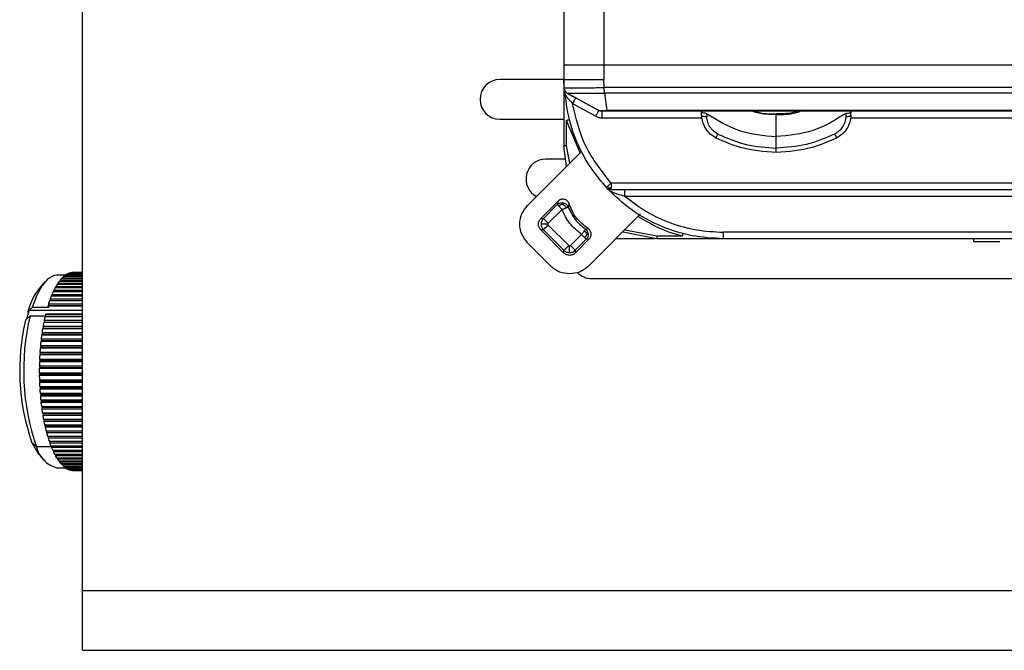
# Model space of a CAD drawing. Header units: millimetres. Extents: x -160 to 150, y -264 to -131.
# Tile 1 of 7: x -160 to -86, y -245 to -197. Entities that reach past the tile are written whole.
import ezdxf

# ---------------------------------------------------------------- set-up
doc = ezdxf.new("R2010")
doc.units = ezdxf.units.MM

msp = doc.modelspace()

# ---------------------------------------------------------------- linework, layer by layer
at = {"color": 7, "linetype": 'Continuous', "lineweight": 25}
for p, q in [((-155.333, -244.959), (-155.333, -149.959)), ((-119.04, -187.959), (-119.04, -206.959)), ((-116.04, -192.933), (-116.04, -201.959)), ((-116.041, -200.859), (-42.335, -200.859)), ((-119.04, -201.959), (-123.869, -201.959)), ((-119.023, -202.594), (-119.04, -201.959)), ((-116.019, -202.576), (-116.04, -201.959)), ((-42.335, -202.576), (-116.019, -202.576)), ((-116.41, -204.297), (-118.765, -203.006)), ((-118.765, -203.006), (-118.765, -203.006)), ((-118.157, -203.339), (-116.41, -204.297)), ((-42.335, -203.005), (-115.974, -203.005)), ((-115.789, -204.288), (-115.974, -203.005)), ((-118.397, -203.773), (-116.65, -204.732)), ((-116.41, -204.297), (-116.41, -204.297)), ((-30.525, -204.359), (-115.771, -204.359)), ((-108.665, -204.66), (-108.674, -204.397)), ((-108.289, -204.512), (-108.277, -204.776)), ((-103.04, -204.559), (-103.04, -204.609)), ((-97.791, -204.512), (-97.803, -204.776)), ((-97.415, -204.66), (-97.406, -204.397)), ((-123.869, -204.959), (-119.04, -204.959)), ((-118.84, -206.963), (-118.84, -205.054)), ((-117.816, -207.48), (-118.84, -205.054)), ((-116.17, -204.855), (-108.631, -204.855)), ((-97.448, -204.855), (-83.741, -204.855)), ((-103.04, -207.124), (-103.04, -206.261)), ((-118.85, -208.514), (-119.04, -206.959)), ((-118.602, -208.265), (-118.84, -206.963)), ((-121.78, -211.444), (-117.722, -207.385)), ((-118.918, -207.959), (-120.405, -207.959)), ((-30.505, -209.763), (-115.491, -209.763)), ((-115.491, -210.259), (-30.505, -210.259)), ((-114.455, -210.754), (-32.037, -210.754)), ((-119.482, -211.126), (-120.79, -212.434)), ((-120.587, -212.434), (-119.543, -211.39)), ((-119.482, -211.126), (-119.543, -211.39)), ((-118.651, -211.331), (-118.722, -211.568)), ((-119.19, -211.744), (-120.234, -212.787)), ((-113.261, -212.082), (-117.202, -216.023)), ((-120.79, -212.434), (-120.587, -212.434)), ((-120.234, -212.929), (-118.686, -214.476)), ((-112.722, -212.705), (-113.465, -212.286)), ((-120.79, -213.282), (-119.04, -215.033)), ((-120.587, -213.282), (-120.79, -213.282)), ((-119.04, -214.829), (-120.587, -213.282)), ((-118.545, -214.476), (-117.712, -213.643)), ((-117.427, -213.232), (-117.219, -213.197)), ((-112.04, -213.959), (-114.574, -213.469)), ((-112.04, -213.763), (-114.46, -213.317)), ((-42.335, -213.464), (-107.04, -213.464)), ((-120.03, -216.023), (-121.78, -214.272)), ((-118.192, -215.033), (-117.133, -213.974)), ((-117.359, -213.997), (-118.192, -214.829)), ((-117.359, -213.997), (-117.133, -213.974)), ((-112.215, -213.959), (-115.138, -213.959)), ((-110.112, -213.763), (-112.04, -213.763)), ((-42.335, -213.959), (-112.04, -213.959)), ((-88.171, -213.949), (-88.171, -214.199)), ((-119.04, -215.033), (-119.04, -214.829)), ((-118.192, -214.829), (-118.192, -215.033)), ((-156.629, -216.707), (-157.264, -216.707)), ((-155.333, -216.68), (-156.588, -216.68)), ((-156.518, -216.638), (-156.528, -216.68)), ((-156.518, -216.638), (-155.333, -216.638)), ((-155.333, -216.586), (-156.413, -216.586)), ((-156.342, -216.559), (-156.349, -216.586)), ((-156.342, -216.559), (-155.333, -216.559)), ((-155.333, -216.529), (-156.236, -216.529)), ((-156.165, -216.516), (-156.169, -216.529)), ((-156.165, -216.516), (-155.333, -216.516)), ((-155.333, -216.507), (-156.059, -216.507)), ((-158.166, -217.204), (-158.574, -217.67)), ((-155.333, -217.402), (-157.253, -217.402)), ((-157.19, -217.305), (-157.2, -217.402)), ((-157.19, -217.305), (-155.333, -217.305)), ((-155.333, -217.171), (-157.094, -217.171)), ((-157.028, -217.087), (-157.039, -217.171)), ((-157.028, -217.087), (-155.333, -217.087)), ((-155.333, -216.973), (-156.929, -216.973)), ((-156.862, -216.903), (-156.873, -216.973)), ((-156.862, -216.903), (-155.333, -216.903)), ((-155.333, -216.809), (-156.76, -216.809)), ((-156.692, -216.753), (-156.702, -216.809)), ((-156.692, -216.753), (-155.333, -216.753)), ((-116.941, -216.959), (-81.941, -216.959)), ((-157.638, -218.148), (-157.642, -218.281)), ((-157.638, -218.148), (-155.333, -218.148)), ((-155.333, -217.958), (-157.553, -217.958)), ((-157.495, -217.837), (-157.502, -217.958)), ((-157.495, -217.837), (-155.333, -217.837)), ((-155.333, -217.665), (-157.406, -217.665)), ((-157.346, -217.555), (-157.354, -217.665)), ((-157.346, -217.555), (-155.333, -217.555)), ((-157.899, -218.853), (-155.333, -218.853)), ((-157.899, -218.853), (-157.896, -219.001)), ((-155.333, -218.631), (-157.824, -218.631)), ((-157.772, -218.487), (-157.774, -218.631)), ((-157.772, -218.487), (-155.333, -218.487)), ((-155.333, -218.281), (-157.693, -218.281)), ((-159.519, -219.998), (-159.349, -219.372)), ((-159.403, -219.572), (-159.454, -219.455)), ((-159.349, -219.372), (-159.353, -219.362)), ((-159.353, -219.362), (-159.353, -219.362)), ((-155.333, -219.372), (-159.349, -219.372)), ((-157.897, -219.144), (-159.118, -219.144)), ((-158.121, -219.646), (-158.123, -219.658)), ((-158.123, -219.658), (-155.333, -219.658)), ((-158.123, -219.658), (-158.114, -219.804)), ((-155.333, -219.646), (-158.121, -219.646)), ((-157.947, -219.008), (-157.95, -219.02)), ((-157.95, -219.02), (-155.333, -219.02)), ((-157.95, -219.02), (-157.897, -219.144)), ((-157.896, -219.001), (-157.947, -219.008)), ((-155.333, -219.008), (-157.947, -219.008)), ((-157.896, -219.001), (-155.333, -219.001)), ((-159.624, -220.082), (-159.534, -219.998)), ((-159.534, -219.999), (-159.288, -219.771)), ((-159.288, -219.771), (-158.116, -219.771)), ((-158.208, -220.236), (-158.257, -220.273)), ((-155.333, -220.273), (-158.257, -220.273)), ((-158.221, -220.093), (-155.333, -220.093)), ((-158.221, -220.093), (-158.208, -220.236)), ((-158.208, -220.236), (-155.333, -220.236)), ((-158.114, -219.804), (-158.164, -219.831)), ((-155.333, -219.831), (-158.164, -219.831)), ((-158.114, -219.804), (-155.333, -219.804)), ((-158.364, -221.154), (-158.411, -221.211)), ((-158.384, -221.017), (-155.333, -221.017)), ((-158.384, -221.017), (-158.364, -221.154)), ((-158.364, -221.154), (-155.333, -221.154)), ((-158.292, -220.687), (-158.34, -220.734)), ((-155.333, -220.734), (-158.34, -220.734)), ((-158.308, -220.547), (-155.333, -220.547)), ((-158.308, -220.547), (-158.292, -220.687)), ((-158.292, -220.687), (-155.333, -220.687)), ((-158.425, -221.634), (-158.471, -221.7)), ((-155.333, -221.7), (-158.471, -221.7)), ((-158.448, -221.502), (-155.333, -221.502)), ((-158.448, -221.502), (-158.425, -221.634)), ((-158.425, -221.634), (-155.333, -221.634)), ((-155.333, -221.211), (-158.411, -221.211)), ((-158.513, -222.627), (-158.554, -222.71)), ((-158.542, -222.505), (-155.333, -222.505)), ((-158.542, -222.505), (-158.513, -222.627)), ((-158.475, -222.126), (-158.519, -222.201)), ((-155.333, -222.201), (-158.519, -222.201)), ((-158.513, -222.627), (-155.333, -222.627)), ((-158.501, -221.999), (-155.333, -221.999)), ((-158.501, -221.999), (-158.475, -222.126)), ((-158.475, -222.126), (-155.333, -222.126)), ((-158.539, -223.134), (-158.578, -223.226)), ((-155.333, -223.226), (-158.578, -223.226)), ((-158.57, -223.018), (-155.333, -223.018)), ((-158.57, -223.018), (-158.539, -223.134)), ((-155.333, -222.71), (-158.554, -222.71)), ((-158.539, -223.134), (-155.333, -223.134)), ((-158.59, -224.056), (-155.333, -224.056)), ((-158.59, -224.056), (-158.553, -224.157)), ((-158.552, -223.645), (-158.589, -223.745)), ((-155.333, -223.745), (-158.589, -223.745)), ((-158.586, -223.536), (-155.333, -223.536)), ((-158.586, -223.536), (-158.552, -223.645)), ((-158.552, -223.645), (-155.333, -223.645)), ((-158.553, -224.157), (-158.588, -224.265)), ((-155.333, -224.265), (-158.588, -224.265)), ((-158.582, -224.575), (-155.333, -224.575)), ((-158.582, -224.575), (-158.543, -224.669)), ((-158.543, -224.669), (-158.575, -224.783)), ((-155.333, -224.783), (-158.575, -224.783)), ((-158.553, -224.157), (-155.333, -224.157)), ((-158.543, -224.669), (-155.333, -224.669)), ((-158.561, -225.092), (-155.333, -225.092)), ((-158.561, -225.092), (-158.52, -225.177)), ((-158.52, -225.177), (-158.549, -225.298)), ((-155.333, -225.298), (-158.549, -225.298)), ((-158.527, -225.603), (-155.333, -225.603)), ((-158.527, -225.603), (-158.484, -225.68)), ((-158.52, -225.177), (-155.333, -225.177)), ((-158.484, -225.68), (-158.511, -225.806)), ((-155.333, -225.806), (-158.511, -225.806)), ((-158.484, -225.68), (-155.333, -225.68)), ((-158.482, -226.105), (-155.333, -226.105)), ((-158.482, -226.105), (-158.437, -226.173)), ((-158.437, -226.173), (-158.461, -226.305)), ((-155.333, -226.305), (-158.461, -226.305)), ((-158.437, -226.173), (-155.333, -226.173)), ((-158.425, -226.598), (-155.333, -226.598)), ((-158.425, -226.598), (-158.379, -226.657)), ((-158.379, -226.657), (-158.399, -226.792)), ((-155.333, -226.792), (-158.399, -226.792)), ((-158.379, -226.657), (-155.333, -226.657)), ((-158.356, -227.077), (-155.333, -227.077)), ((-158.356, -227.077), (-158.309, -227.126)), ((-158.309, -227.126), (-158.325, -227.266)), ((-155.333, -227.266), (-158.325, -227.266)), ((-158.309, -227.126), (-155.333, -227.126)), ((-158.276, -227.542), (-155.333, -227.542)), ((-158.276, -227.542), (-158.227, -227.581)), ((-158.227, -227.581), (-158.241, -227.723)), ((-155.333, -227.723), (-158.241, -227.723)), ((-158.227, -227.581), (-155.333, -227.581)), ((-158.185, -227.988), (-155.333, -227.988)), ((-158.185, -227.988), (-158.136, -228.018)), ((-158.136, -228.018), (-158.146, -228.163)), ((-155.333, -228.163), (-158.146, -228.163)), ((-158.136, -228.018), (-155.333, -228.018)), ((-158.084, -228.416), (-155.333, -228.416)), ((-158.084, -228.416), (-158.034, -228.435)), ((-158.034, -228.435), (-158.04, -228.581)), ((-155.333, -228.581), (-158.04, -228.581)), ((-158.034, -228.435), (-155.333, -228.435)), ((-159.169, -229.244), (-158.805, -229.636)), ((-157.972, -228.821), (-155.333, -228.821)), ((-157.972, -228.821), (-157.922, -228.83)), ((-157.922, -228.83), (-157.925, -228.977)), ((-155.333, -228.977), (-157.925, -228.977)), ((-157.922, -228.83), (-155.333, -228.83)), ((-157.852, -229.203), (-155.333, -229.203)), ((-157.801, -229.203), (-157.801, -229.349)), ((-157.669, -229.636), (-158.805, -229.636)), ((-155.333, -229.349), (-157.801, -229.349)), ((-157.722, -229.559), (-155.333, -229.559)), ((-157.671, -229.559), (-157.668, -229.695)), ((-155.333, -229.695), (-157.668, -229.695)), ((-157.584, -229.888), (-155.333, -229.888)), ((-157.533, -229.888), (-157.527, -230.012)), ((-155.333, -230.012), (-157.527, -230.012)), ((-158.574, -230.244), (-158.166, -230.71)), ((-157.439, -230.188), (-155.333, -230.188)), ((-157.387, -230.188), (-157.379, -230.3)), ((-155.333, -230.3), (-157.379, -230.3)), ((-157.287, -230.458), (-155.333, -230.458)), ((-157.234, -230.458), (-157.224, -230.557)), ((-155.333, -230.557), (-157.224, -230.557)), ((-157.129, -230.696), (-155.333, -230.696)), ((-157.075, -230.696), (-157.064, -230.782)), ((-155.333, -230.782), (-157.064, -230.782)), ((-157.264, -231.207), (-156.629, -231.207)), ((-156.965, -230.901), (-155.333, -230.901)), ((-156.91, -230.901), (-156.898, -230.974)), ((-155.333, -230.974), (-156.898, -230.974)), ((-156.798, -231.072), (-155.333, -231.072)), ((-156.74, -231.072), (-156.729, -231.131)), ((-155.333, -231.131), (-156.729, -231.131)), ((-156.626, -231.209), (-155.333, -231.209)), ((-156.566, -231.209), (-156.556, -231.254)), ((-155.333, -231.254), (-156.556, -231.254)), ((-156.451, -231.31), (-155.333, -231.31)), ((-156.389, -231.31), (-156.381, -231.341)), ((-155.333, -231.341), (-156.381, -231.341)), ((-156.275, -231.376), (-155.333, -231.376)), ((-156.209, -231.376), (-156.204, -231.392)), ((-155.333, -231.392), (-156.204, -231.392)), ((-156.097, -231.405), (-155.333, -231.405)), ((-156.027, -231.405), (-156.026, -231.407)), ((-155.333, -231.407), (-156.026, -231.407)), ((-155.333, -240.459), (9.667, -240.459)), ((-155.333, -244.959), (9.667, -244.959))]:
    msp.add_line(p, q, dxfattribs=at)
at = {"color": 7, "linetype": 'Continuous', "lineweight": 25, "flags": 128}
for points in [[(-42.335, -204.288), (-79.057, -204.288), (-115.789, -204.288)], [(-157.264, -216.707), (-157.479, -216.734), (-157.941, -216.982), (-158.378, -217.48), (-158.775, -218.209), (-159.118, -219.144)], [(-159.353, -219.362), (-159.41, -219.414), (-159.454, -219.455)], [(-159.118, -219.144), (-159.25, -219.266), (-159.353, -219.362)], [(-158.574, -230.244), (-158.694, -230.095), (-159.169, -229.244)]]:
    msp.add_lwpolyline(points, dxfattribs=at)
at = {"color": 7, "linetype": 'Continuous', "lineweight": 25}
for centre, radius, start, end in [((-123.869, -203.459), 1.5, 90, 270), ((-120.405, -209.459), 1.5, 90, 241.95226), ((-155.795, -217.915), 1.468, 122.72633, 127.67034), ((-155.954, -217.65), 1.158, 113.33085, 119.12035), ((-156.025, -217.472), 0.967, 102.63168, 109.16311), ((-156.042, -217.387), 0.88, 91.08568, 98.0408), ((-116.941, -215.459), 1.5, 223.8599, 270), ((-153.733, -219.629), 4.165, 147.67886, 150.14497), ((-154.498, -219.128), 3.251, 142.98016, 145.88914), ((-155.088, -218.666), 2.501, 137.39313, 140.85786), ((-155.514, -218.257), 1.91, 130.70911, 134.85593), ((-154.859, -220.61), 4.738, 141.6367, 165.88381), ((-151.685, -220.681), 6.469, 155.1056, 156.94443), ((-152.793, -220.152), 5.241, 151.67136, 153.78723), ((-149.042, -221.7), 9.303, 160.73918, 162.18242), ((-150.427, -221.202), 7.831, 158.09799, 159.71683), ((-143.58, -223.877), 16.487, 166.68913, 198.99744), ((-142.062, -223.872), 17.707, 166.60884, 198.99749), ((-142.966, -223.247), 15.578, 168.9954, 170.01887), ((-144.481, -222.942), 14.032, 167.18844, 168.28575), ((-141.53, -223.492), 17.034, 170.68425, 171.64851), ((-139.073, -223.808), 19.512, 173.79807, 174.67888), ((-140.218, -223.677), 18.359, 172.27854, 173.19584), ((-138.133, -223.891), 20.456, 175.25985, 176.11335), ((-136.983, -223.954), 21.608, 178.06855, 178.89143), ((-137.428, -223.936), 21.162, 176.67885, 177.51325), ((-136.812, -223.957), 21.778, 179.44146, 180.26004), ((-136.922, -223.959), 21.669, 180.80956, 181.6309), ((-137.308, -223.972), 21.282, 182.18464, 183.01589), ((-137.958, -224.01), 20.631, 183.57874, 184.42739), ((-138.85, -224.084), 19.736, 185.00451, 185.87862), ((-139.953, -224.204), 18.627, 186.47568, 187.38418), ((-141.232, -224.377), 17.336, 188.00754, 188.96057), ((-142.644, -224.609), 15.905, 189.61753, 190.62693), ((-144.146, -224.9), 14.375, 191.32608, 192.40589), ((-145.69, -225.251), 12.791, 193.15752, 194.32472), ((-147.232, -225.656), 11.197, 195.1414, 196.41688), ((-148.726, -226.11), 9.636, 197.31416, 198.72399), ((-156.755, -229.166), 2.103, 192.90843, 256.00104), ((-150.134, -226.601), 8.144, 199.7214, 201.29852), ((-151.423, -227.118), 6.755, 202.42088, 204.20733), ((-152.565, -227.647), 5.496, 205.48643, 207.53623), ((-153.543, -228.173), 4.386, 209.01296, 211.39548), ((-154.346, -228.679), 3.437, 213.12233, 215.92573), ((-154.974, -229.151), 2.651, 217.96884, 221.30179), ((-155.435, -229.573), 2.026, 223.74099, 227.72817), ((-155.745, -229.931), 1.552, 230.65059, 235.41306), ((-155.928, -230.214), 1.215, 238.89231, 244.4995), ((-156.015, -230.411), 0.999, 248.55107, 254.94008), ((-156.041, -230.517), 0.89, 259.4586, 266.35878)]:
    msp.add_arc(centre, radius, start, end, dxfattribs=at)
for points in [[(-119.04, -200.859), (-118.995, -200.859), (-118.905, -200.859), (-118.211, -200.859), (-117.22, -200.859), (-116.434, -200.859), (-116.041, -200.859)], [(-119.04, -201.959), (-118.995, -201.959), (-118.905, -201.959), (-118.211, -201.959), (-117.22, -201.959), (-116.433, -201.959), (-116.04, -201.959)], [(-116.17, -204.855), (-116.17, -204.79), (-116.17, -204.659), (-116.17, -204.496), (-116.17, -204.381), (-116.17, -204.367), (-116.17, -204.359)], [(-118.84, -206.963), (-118.866, -206.963), (-118.919, -206.962), (-118.985, -206.962), (-119.031, -206.96), (-119.037, -206.96), (-119.04, -206.959)], [(-115.491, -209.763), (-115.491, -209.796), (-115.491, -209.861), (-115.491, -209.955), (-115.491, -210.042), (-115.491, -210.09), (-115.491, -210.114)], [(-115.691, -210.217), (-115.722, -210.202), (-115.784, -210.171), (-115.833, -210.122), (-115.858, -210.098)], [(-115.491, -210.259), (-115.525, -210.257), (-115.594, -210.254), (-115.659, -210.229), (-115.691, -210.217)], [(-115.491, -210.259), (-115.491, -210.257), (-115.491, -210.254), (-115.491, -210.224), (-115.491, -210.179), (-115.491, -210.136), (-115.491, -210.114)], [(-114.455, -210.754), (-114.455, -210.689), (-114.455, -210.559), (-114.455, -210.396), (-114.455, -210.281), (-114.455, -210.267), (-114.455, -210.259)], [(-119.543, -211.39), (-119.542, -211.392), (-119.538, -211.395), (-119.517, -211.417), (-119.484, -211.45), (-119.453, -211.481), (-119.438, -211.496)], [(-119.438, -211.496), (-119.421, -211.513), (-119.386, -211.548), (-119.325, -211.609), (-119.259, -211.675), (-119.213, -211.721), (-119.19, -211.744)], [(-117.219, -213.197), (-117.541, -212.95), (-118.186, -212.456), (-118.496, -211.706), (-118.651, -211.331)], [(-118.722, -211.568), (-118.569, -211.895), (-118.265, -212.548), (-117.706, -213.004), (-117.427, -213.232)], [(-120.587, -212.434), (-120.613, -212.463), (-120.666, -212.522), (-120.72, -212.627), (-120.756, -212.74), (-120.76, -212.819), (-120.763, -212.858)], [(-120.763, -212.858), (-120.76, -212.897), (-120.756, -212.976), (-120.72, -213.089), (-120.666, -213.194), (-120.613, -213.253), (-120.587, -213.282)], [(-120.234, -212.787), (-120.279, -212.742), (-120.371, -212.65), (-120.487, -212.534), (-120.569, -212.452), (-120.581, -212.44), (-120.587, -212.434)], [(-120.587, -213.282), (-120.581, -213.276), (-120.569, -213.264), (-120.487, -213.182), (-120.371, -213.066), (-120.279, -212.975), (-120.234, -212.929)], [(-117.712, -213.643), (-117.689, -213.666), (-117.643, -213.712), (-117.578, -213.778), (-117.516, -213.839), (-117.482, -213.874), (-117.464, -213.891)], [(-107.04, -213.464), (-107.04, -213.529), (-107.04, -213.659), (-107.04, -213.822), (-107.04, -213.937), (-107.04, -213.952), (-107.04, -213.959)], [(-118.686, -214.476), (-118.732, -214.522), (-118.824, -214.613), (-118.94, -214.729), (-119.022, -214.811), (-119.034, -214.823), (-119.04, -214.829)], [(-118.192, -214.829), (-118.198, -214.823), (-118.21, -214.811), (-118.292, -214.729), (-118.408, -214.613), (-118.499, -214.522), (-118.545, -214.476)], [(-117.464, -213.891), (-117.449, -213.906), (-117.418, -213.937), (-117.386, -213.97), (-117.364, -213.992), (-117.36, -213.995), (-117.359, -213.997)], [(-112.04, -213.763), (-112.04, -213.788), (-112.04, -213.84), (-112.04, -213.905), (-112.04, -213.95), (-112.04, -213.956), (-112.04, -213.959)], [(-119.04, -214.829), (-119.011, -214.856), (-118.952, -214.908), (-118.847, -214.963), (-118.734, -214.998), (-118.655, -215.003), (-118.616, -215.005)], [(-118.616, -215.005), (-118.576, -215.003), (-118.498, -214.998), (-118.385, -214.963), (-118.28, -214.908), (-118.221, -214.856), (-118.192, -214.829)]]:
    msp.add_open_spline(points, degree=3, dxfattribs=at)
for points, knots in [([(-119.023, -202.594), (-118.978, -202.593), (-118.887, -202.593), (-118.186, -202.587), (-117.192, -202.58), (-116.408, -202.577), (-116.019, -202.576)], [0, 0, 0, 0, 0.250992, 0.501924, 0.752788, 1, 1, 1, 1]), ([(-118.765, -203.006), (-118.8, -202.983), (-118.871, -202.937), (-118.952, -202.836), (-119.008, -202.719), (-119.018, -202.635), (-119.023, -202.594)], [0, 0, 0, 0, 0.245923, 0.5, 0.754077, 1, 1, 1, 1]), ([(-119.023, -202.594), (-118.929, -203.426), (-118.752, -204.996), (-117.949, -207.082), (-116.99, -208.77), (-116.215, -209.68), (-115.858, -210.098)], [0, 0, 0, 0, 0.301577, 0.568793, 0.801612, 1, 1, 1, 1]), ([(-115.974, -203.005), (-115.975, -202.98), (-115.978, -202.931), (-115.996, -202.825), (-116.015, -202.705), (-116.018, -202.618), (-116.019, -202.576)], [0, 0, 0, 0, 0.245391, 0.499958, 0.754562, 1, 1, 1, 1]), ([(-118.729, -203.406), (-118.775, -203.346), (-118.865, -203.227), (-118.956, -203.016), (-118.977, -202.865), (-118.988, -202.787)], [0, 0, 0, 0, 0.324115, 0.647784, 1, 1, 1, 1]), ([(-118.765, -203.006), (-118.723, -203.005), (-118.64, -203.005), (-118.003, -203.003), (-117.241, -203.002), (-116.538, -203.002), (-116.166, -203.004), (-115.974, -203.005)], [0, 0, 0, 0, 0.247663, 0.495355, 0.74313, 0.867654, 1, 1, 1, 1]), ([(-118.765, -203.006), (-118.667, -203.059), (-118.473, -203.166), (-118.261, -203.282), (-118.157, -203.339)], [0, 0, 0, 0, 0.506246, 1, 1, 1, 1]), ([(-118.157, -203.339), (-118.16, -203.345), (-118.165, -203.354), (-118.195, -203.407), (-118.226, -203.463), (-118.265, -203.533), (-118.321, -203.634), (-118.367, -203.718), (-118.397, -203.773)], [0, 0, 0, 0, 0.23957, 0.368441, 0.500015, 0.631584, 0.760446, 1, 1, 1, 1]), ([(-118.397, -203.773), (-118.454, -203.71), (-118.567, -203.584), (-118.676, -203.465), (-118.729, -203.406)], [0, 0, 0, 0, 0.506385, 1, 1, 1, 1]), ([(-115.491, -209.763), (-116.197, -208.872), (-117.609, -207.09), (-118.134, -204.878), (-118.397, -203.773)], [0, 0, 0, 0, 0.500356, 1, 1, 1, 1]), ([(-116.65, -204.732), (-116.62, -204.677), (-116.574, -204.592), (-116.518, -204.491), (-116.48, -204.422), (-116.449, -204.366), (-116.419, -204.312), (-116.414, -204.303), (-116.41, -204.297)], [0, 0, 0, 0, 0.239562, 0.368428, 0.5, 0.631572, 0.760438, 1, 1, 1, 1]), ([(-116.65, -204.732), (-116.574, -204.767), (-116.422, -204.839), (-116.254, -204.85), (-116.17, -204.855)], [0, 0, 0, 0, 0.500113, 1, 1, 1, 1]), ([(-116.41, -204.297), (-116.407, -204.297), (-116.402, -204.297), (-116.346, -204.297), (-116.222, -204.295), (-116.018, -204.292), (-115.865, -204.289), (-115.789, -204.288)], [0, 0, 0, 0, 0.1311555, 0.2614624, 0.5149677, 0.7602342, 1, 1, 1, 1]), ([(-116.17, -204.359), (-116.212, -204.356), (-116.296, -204.351), (-116.372, -204.315), (-116.41, -204.297)], [0, 0, 0, 0, 0.5, 1, 1, 1, 1]), ([(-115.771, -204.359), (-115.822, -204.359), (-115.923, -204.359), (-116.033, -204.359), (-116.101, -204.359), (-116.139, -204.359), (-116.165, -204.359), (-116.168, -204.359), (-116.17, -204.359)], [0, 0, 0, 0, 0.262401, 0.51431, 0.636976, 0.759486, 0.879885, 1, 1, 1, 1]), ([(-115.771, -204.359), (-115.773, -204.356), (-115.778, -204.35), (-115.786, -204.309), (-115.789, -204.288)], [0, 0, 0, 0, 0.49991, 1, 1, 1, 1]), ([(-108.289, -204.512), (-108.34, -204.509), (-108.445, -204.503), (-108.571, -204.476), (-108.657, -204.44), (-108.668, -204.411), (-108.674, -204.397)], [0, 0, 0, 0, 0.242955, 0.500005, 0.75705, 1, 1, 1, 1]), ([(-108.277, -204.776), (-108.329, -204.773), (-108.435, -204.767), (-108.562, -204.74), (-108.648, -204.703), (-108.659, -204.674), (-108.665, -204.66)], [0, 0, 0, 0, 0.2429, 0.5, 0.7571, 1, 1, 1, 1]), ([(-107.573, -206.373), (-107.725, -206.28), (-108.032, -206.093), (-108.371, -205.675), (-108.605, -205.189), (-108.645, -204.839), (-108.665, -204.66)], [0, 0, 0, 0, 0.249087, 0.500376, 0.74357, 1, 1, 1, 1]), ([(-108.289, -204.512), (-107.484, -205.015), (-105.876, -206.021), (-103.985, -206.181), (-103.04, -206.261)], [0, 0, 0, 0, 0.499983, 1, 1, 1, 1]), ([(-107.437, -206.073), (-107.554, -206.002), (-107.788, -205.859), (-108.05, -205.54), (-108.23, -205.172), (-108.261, -204.908), (-108.277, -204.776)], [0, 0, 0, 0, 0.249827, 0.499696, 0.749783, 1, 1, 1, 1]), ([(-103.04, -204.609), (-103.532, -204.6), (-104.14, -204.588), (-104.711, -204.396), (-104.82, -204.359)], [0, 0, 0, 0, 0.809372, 1, 1, 1, 1]), ([(-104.642, -204.359), (-104.594, -204.375), (-104.082, -204.546), (-103.536, -204.553), (-103.04, -204.559)], [0, 0, 0, 0, 0.0933412, 1, 1, 1, 1]), ([(-101.437, -204.359), (-101.485, -204.375), (-101.997, -204.546), (-102.544, -204.553), (-103.04, -204.559)], [0, 0, 0, 0, 0.0932373, 1, 1, 1, 1]), ([(-103.04, -204.609), (-102.548, -204.6), (-101.939, -204.588), (-101.368, -204.396), (-101.26, -204.359)], [0, 0, 0, 0, 0.809372, 1, 1, 1, 1]), ([(-97.791, -204.512), (-98.595, -205.015), (-100.204, -206.021), (-102.094, -206.181), (-103.04, -206.261)], [0, 0, 0, 0, 0.499798, 1, 1, 1, 1]), ([(-103.04, -206.261), (-103.04, -205.971), (-103.04, -205.432), (-103.04, -204.87), (-103.04, -204.609)], [0, 0, 0, 0, 0.537031, 1, 1, 1, 1]), ([(-97.803, -204.776), (-97.818, -204.908), (-97.85, -205.172), (-98.029, -205.54), (-98.291, -205.859), (-98.525, -206.002), (-98.642, -206.073)], [0, 0, 0, 0, 0.250217, 0.500304, 0.750173, 1, 1, 1, 1]), ([(-97.415, -204.66), (-97.435, -204.839), (-97.474, -205.189), (-97.709, -205.675), (-98.047, -206.093), (-98.354, -206.28), (-98.507, -206.373)], [0, 0, 0, 0, 0.256412, 0.499624, 0.750896, 1, 1, 1, 1]), ([(-97.415, -204.66), (-97.42, -204.674), (-97.432, -204.703), (-97.518, -204.74), (-97.645, -204.767), (-97.751, -204.773), (-97.803, -204.776)], [0, 0, 0, 0, 0.2429, 0.5, 0.7571, 1, 1, 1, 1]), ([(-97.791, -204.512), (-97.74, -204.509), (-97.634, -204.503), (-97.508, -204.476), (-97.423, -204.44), (-97.411, -204.411), (-97.406, -204.397)], [0, 0, 0, 0, 0.242955, 0.500005, 0.75705, 1, 1, 1, 1]), ([(-118.647, -205.007), (-118.649, -205.007), (-118.654, -205.007), (-118.678, -205.013), (-118.703, -205.019), (-118.734, -205.027), (-118.779, -205.038), (-118.816, -205.048), (-118.84, -205.054)], [0, 0, 0, 0, 0.239518, 0.3684, 0.5, 0.6316, 0.760482, 1, 1, 1, 1]), ([(-107.573, -206.373), (-107.572, -206.368), (-107.571, -206.359), (-107.543, -206.293), (-107.498, -206.197), (-107.457, -206.114), (-107.437, -206.073)], [0, 0, 0, 0, 0.244094, 0.5, 0.755906, 1, 1, 1, 1]), ([(-107.437, -206.073), (-106.735, -206.379), (-105.332, -206.99), (-103.804, -207.079), (-103.04, -207.124)], [0, 0, 0, 0, 0.500138, 1, 1, 1, 1]), ([(-98.642, -206.073), (-99.345, -206.379), (-100.748, -206.989), (-102.276, -207.079), (-103.04, -207.124)], [0, 0, 0, 0, 0.500154, 1, 1, 1, 1]), ([(-98.642, -206.073), (-98.623, -206.114), (-98.582, -206.197), (-98.537, -206.293), (-98.509, -206.359), (-98.507, -206.368), (-98.507, -206.373)], [0, 0, 0, 0, 0.244094, 0.5, 0.755906, 1, 1, 1, 1]), ([(-103.04, -207.459), (-103.955, -207.395), (-105.532, -207.285), (-106.97, -206.642), (-107.573, -206.373)], [0, 0, 0, 0, 0.580709, 1, 1, 1, 1]), ([(-98.507, -206.373), (-99.11, -206.642), (-100.548, -207.285), (-102.124, -207.395), (-103.04, -207.459)], [0, 0, 0, 0, 0.419291, 1, 1, 1, 1]), ([(-103.04, -207.459), (-103.04, -207.457), (-103.04, -207.453), (-103.04, -207.414), (-103.04, -207.337), (-103.04, -207.228), (-103.04, -207.155), (-103.04, -207.124)], [0, 0, 0, 0, 0.167286, 0.328004, 0.613176, 0.838175, 1, 1, 1, 1]), ([(-115.75, -210.001), (-115.766, -210.017), (-115.8, -210.047), (-115.833, -210.077), (-115.854, -210.095), (-115.857, -210.097), (-115.858, -210.098)], [0, 0, 0, 0, 0.262617, 0.51982, 0.766839, 1, 1, 1, 1]), ([(-115.75, -210.001), (-115.731, -209.984), (-115.693, -209.95), (-115.627, -209.889), (-115.559, -209.827), (-115.513, -209.784), (-115.491, -209.763)], [0, 0, 0, 0, 0.262612, 0.519814, 0.766834, 1, 1, 1, 1]), ([(-115.659, -210.149), (-115.675, -210.128), (-115.709, -210.086), (-115.736, -210.03), (-115.75, -210.001)], [0, 0, 0, 0, 0.484966, 1, 1, 1, 1]), ([(-107.04, -213.959), (-107.828, -213.914), (-109.429, -213.824), (-111.766, -213.07), (-114.001, -211.876), (-115.233, -210.696), (-115.858, -210.098)], [0, 0, 0, 0, 0.2386134, 0.4848191, 0.7386153, 1, 1, 1, 1]), ([(-115.858, -210.098), (-115.771, -210.185), (-115.595, -210.357), (-115.365, -210.456), (-115.25, -210.505)], [0, 0, 0, 0, 0.49927, 1, 1, 1, 1]), ([(-115.691, -210.217), (-115.69, -210.214), (-115.686, -210.209), (-115.668, -210.169), (-115.659, -210.149)], [0, 0, 0, 0, 0.499442, 1, 1, 1, 1]), ([(-115.491, -210.114), (-115.52, -210.123), (-115.58, -210.141), (-115.632, -210.146), (-115.659, -210.149)], [0, 0, 0, 0, 0.5014349, 1, 1, 1, 1]), ([(-115.25, -210.505), (-115.123, -210.545), (-114.865, -210.626), (-114.593, -210.711), (-114.455, -210.754)], [0, 0, 0, 0, 0.489908, 1, 1, 1, 1]), ([(-114.455, -210.754), (-113.919, -211.162), (-112.849, -211.976), (-111.004, -212.813), (-109.055, -213.362), (-107.712, -213.43), (-107.04, -213.464)], [0, 0, 0, 0, 0.250029, 0.50008, 0.75002, 1, 1, 1, 1]), ([(-121.78, -214.272), (-121.944, -214.066), (-122.273, -213.653), (-122.413, -212.858), (-122.273, -212.064), (-121.944, -211.651), (-121.78, -211.444)], [0, 0, 0, 0, 0.25001, 0.5, 0.74999, 1, 1, 1, 1]), ([(-119.543, -211.39), (-119.516, -211.366), (-119.457, -211.315), (-119.346, -211.264), (-119.217, -211.238), (-119.129, -211.25), (-119.084, -211.256)], [0, 0, 0, 0, 0.222516, 0.467019, 0.728738, 1, 1, 1, 1]), ([(-118.651, -211.331), (-118.669, -211.287), (-118.705, -211.2), (-118.795, -211.1), (-118.897, -211.03), (-119.007, -210.99), (-119.124, -210.974), (-119.247, -210.988), (-119.374, -211.035), (-119.446, -211.095), (-119.482, -211.126)], [0, 0, 0, 0, 0.138314, 0.27312, 0.386292, 0.500001, 0.613137, 0.726846, 0.861662, 1, 1, 1, 1]), ([(-119.109, -211.371), (-119.169, -211.38), (-119.256, -211.393), (-119.366, -211.446), (-119.413, -211.479), (-119.438, -211.496)], [0, 0, 0, 0, 0.516123, 0.748776, 1, 1, 1, 1]), ([(-119.084, -211.256), (-119.085, -211.257), (-119.085, -211.261), (-119.092, -211.293), (-119.102, -211.339), (-119.109, -211.371)], [0, 0, 0, 0, 0.271043, 0.506491, 1, 1, 1, 1]), ([(-119.109, -211.371), (-119.058, -211.404), (-118.985, -211.451), (-118.907, -211.545), (-118.877, -211.595), (-118.862, -211.621)], [0, 0, 0, 0, 0.5161174, 0.7487705, 1, 1, 1, 1]), ([(-119.084, -211.256), (-119.041, -211.269), (-118.955, -211.294), (-118.85, -211.372), (-118.769, -211.464), (-118.737, -211.535), (-118.722, -211.568)], [0, 0, 0, 0, 0.271253, 0.532971, 0.777477, 1, 1, 1, 1]), ([(-119.19, -211.744), (-119.16, -211.733), (-119.099, -211.71), (-119.012, -211.677), (-118.93, -211.647), (-118.885, -211.629), (-118.862, -211.621)], [0, 0, 0, 0, 0.25, 0.5, 0.75, 1, 1, 1, 1]), ([(-117.712, -213.643), (-118.031, -213.383), (-118.668, -212.862), (-119.016, -212.117), (-119.19, -211.744)], [0, 0, 0, 0, 0.5, 1, 1, 1, 1]), ([(-118.862, -211.621), (-118.841, -211.613), (-118.801, -211.598), (-118.757, -211.582), (-118.729, -211.571), (-118.724, -211.569), (-118.722, -211.568)], [0, 0, 0, 0, 0.25, 0.5, 0.75, 1, 1, 1, 1]), ([(-120.79, -213.282), (-120.838, -213.223), (-120.912, -213.132), (-120.958, -212.98), (-120.97, -212.858), (-120.958, -212.736), (-120.911, -212.584), (-120.838, -212.493), (-120.79, -212.434)], [0, 0, 0, 0, 0.239457, 0.37028, 0.5, 0.630824, 0.760543, 1, 1, 1, 1]), ([(-120.263, -212.858), (-120.325, -212.858), (-120.42, -212.858), (-120.535, -212.858), (-120.614, -212.858), (-120.679, -212.858), (-120.742, -212.858), (-120.755, -212.858), (-120.763, -212.858)], [0, 0, 0, 0, 0.239777, 0.368548, 0.499962, 0.631381, 0.760168, 1, 1, 1, 1]), ([(-120.234, -212.787), (-120.238, -212.792), (-120.247, -212.802), (-120.259, -212.825), (-120.261, -212.845), (-120.263, -212.858)], [0, 0, 0, 0, 0.250376, 0.493931, 1, 1, 1, 1]), ([(-120.263, -212.858), (-120.263, -212.865), (-120.262, -212.877), (-120.255, -212.903), (-120.242, -212.918), (-120.234, -212.929)], [0, 0, 0, 0, 0.246559, 0.488121, 1, 1, 1, 1]), ([(-110.112, -213.763), (-110.794, -213.568), (-111.707, -213.309), (-112.518, -212.827), (-112.722, -212.705)], [0, 0, 0, 0, 0.748097, 1, 1, 1, 1]), ([(-117.512, -213.355), (-117.526, -213.375), (-117.554, -213.415), (-117.604, -213.487), (-117.657, -213.563), (-117.694, -213.616), (-117.712, -213.643)], [0, 0, 0, 0, 0.25, 0.5, 0.75, 1, 1, 1, 1]), ([(-117.427, -213.232), (-117.428, -213.234), (-117.431, -213.238), (-117.449, -213.264), (-117.475, -213.301), (-117.5, -213.337), (-117.512, -213.355)], [0, 0, 0, 0, 0.25, 0.5, 0.75, 1, 1, 1, 1]), ([(-117.512, -213.355), (-117.471, -213.391), (-117.388, -213.465), (-117.342, -213.56), (-117.319, -213.608)], [0, 0, 0, 0, 0.492075, 1, 1, 1, 1]), ([(-117.464, -213.891), (-117.43, -213.848), (-117.362, -213.761), (-117.334, -213.659), (-117.319, -213.608)], [0, 0, 0, 0, 0.492071, 1, 1, 1, 1]), ([(-117.427, -213.232), (-117.401, -213.253), (-117.346, -213.296), (-117.282, -213.382), (-117.232, -213.484), (-117.221, -213.56), (-117.214, -213.599)], [0, 0, 0, 0, 0.228972, 0.475064, 0.734051, 1, 1, 1, 1]), ([(-117.214, -213.599), (-117.214, -213.637), (-117.212, -213.714), (-117.242, -213.823), (-117.29, -213.92), (-117.336, -213.972), (-117.359, -213.997)], [0, 0, 0, 0, 0.2659558, 0.5249441, 0.7710328, 1, 1, 1, 1]), ([(-117.319, -213.608), (-117.29, -213.605), (-117.23, -213.6), (-117.22, -213.599), (-117.214, -213.599)], [0, 0, 0, 0, 0.492412, 1, 1, 1, 1]), ([(-117.133, -213.974), (-117.106, -213.944), (-117.054, -213.884), (-117.008, -213.778), (-116.985, -213.67), (-116.986, -213.565), (-117.008, -213.461), (-117.054, -213.362), (-117.123, -213.268), (-117.187, -213.221), (-117.219, -213.197)], [0, 0, 0, 0, 0.1329658, 0.2662423, 0.3828182, 0.4999913, 0.6165414, 0.7337148, 0.8667096, 1, 1, 1, 1]), ([(-110.112, -213.763), (-110.106, -213.739), (-110.096, -213.702), (-110.084, -213.657), (-110.076, -213.627), (-110.07, -213.602), (-110.064, -213.579), (-110.062, -213.575), (-110.062, -213.573)], [0, 0, 0, 0, 0.239689, 0.36851, 0.5, 0.631491, 0.760311, 1, 1, 1, 1]), ([(-118.686, -214.476), (-118.676, -214.484), (-118.656, -214.501), (-118.629, -214.504), (-118.616, -214.505)], [0, 0, 0, 0, 0.497133, 1, 1, 1, 1]), ([(-118.616, -214.505), (-118.609, -214.505), (-118.596, -214.504), (-118.571, -214.497), (-118.555, -214.484), (-118.545, -214.476)], [0, 0, 0, 0, 0.253754, 0.498428, 1, 1, 1, 1]), ([(-86.199, -214.199), (-86.28, -214.199), (-86.455, -214.199), (-86.875, -214.199), (-87.298, -214.199), (-87.648, -214.199), (-87.884, -214.199), (-88.063, -214.199), (-88.163, -214.199), (-88.163, -214.199), (-88.163, -214.199)], [0, 0, 0, 0, 0.142355, 0.307134, 0.512406, 0.620572, 0.721269, 0.82196, 0.920534, 1, 1, 1, 1]), ([(-118.192, -215.033), (-118.251, -215.08), (-118.342, -215.154), (-118.494, -215.2), (-118.616, -215.213), (-118.738, -215.2), (-118.89, -215.154), (-118.981, -215.08), (-119.04, -215.033)], [0, 0, 0, 0, 0.239457, 0.37028, 0.5, 0.630824, 0.760543, 1, 1, 1, 1]), ([(-118.616, -215.005), (-118.616, -214.997), (-118.616, -214.985), (-118.616, -214.921), (-118.616, -214.857), (-118.616, -214.777), (-118.616, -214.662), (-118.616, -214.567), (-118.616, -214.505)], [0, 0, 0, 0, 0.239832, 0.368619, 0.500038, 0.631452, 0.760223, 1, 1, 1, 1]), ([(-118.616, -216.609), (-118.87, -216.581), (-119.258, -216.538), (-119.726, -216.291), (-119.928, -216.113), (-120.03, -216.023)], [0, 0, 0, 0, 0.485193, 0.739171, 1, 1, 1, 1]), ([(-117.202, -216.023), (-117.304, -216.113), (-117.505, -216.291), (-117.974, -216.538), (-118.361, -216.581), (-118.616, -216.609)], [0, 0, 0, 0, 0.260829, 0.514807, 1, 1, 1, 1])]:
    msp.add_open_spline(points, degree=3, knots=knots, dxfattribs=at)

doc.saveas('drawing.dxf')
